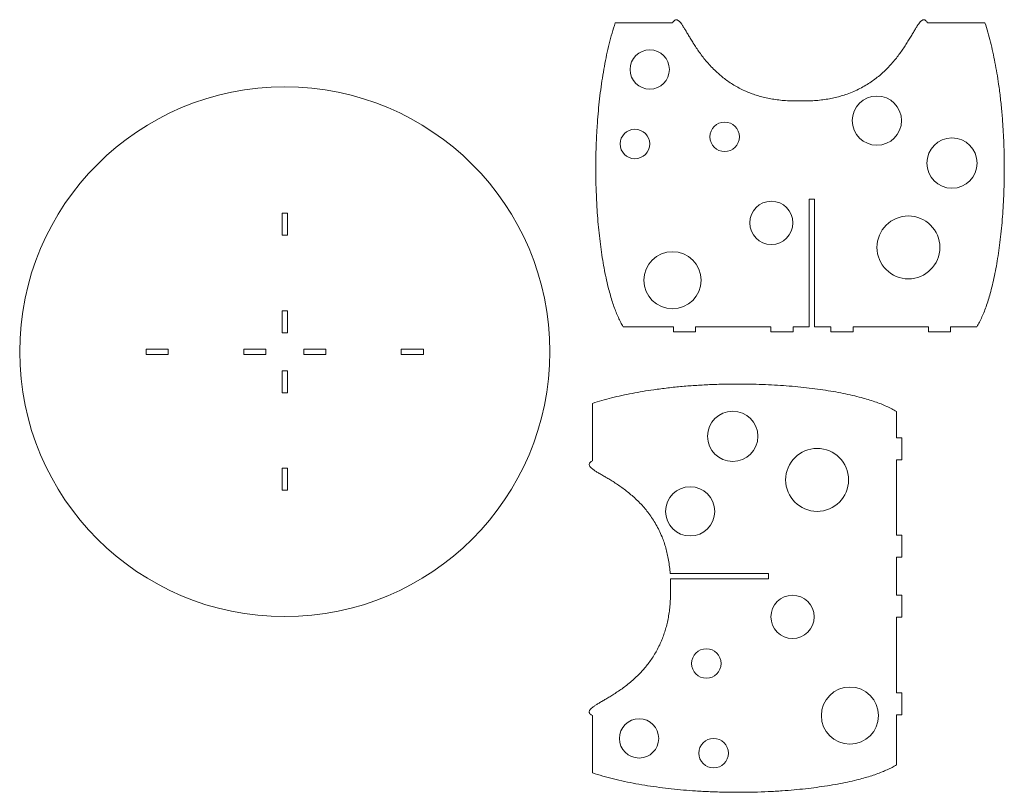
# Model space of a CAD drawing. Header units: millimetres. Extents: x -3151 to 984, y -2254 to 674.
# Tile 1 of 3: x -3151 to -923, y -1493 to 256. Entities that reach past the tile are written whole.
import ezdxf

# ---------------------------------------------------------------- set-up
doc = ezdxf.new("R2010")
doc.units = ezdxf.units.MM

msp = doc.modelspace()

# ---------------------------------------------------------------- linework, layer by layer
at = {"color": 7, "linetype": 'Continuous', "lineweight": 15}
for p, q in [((-1673.6, 249.1), (-1803.4, 249.1)), ((-966.4, 249.1), (-1096.3, 249.1)), ((-1363.9, -149.7), (-1351.9, -149.7)), ((-1363.9, -438.9), (-1363.9, -149.7)), ((-1351.9, -149.7), (-1351.9, -438.9)), ((-2545.2, -181.8), (-2557.2, -181.8)), ((-2557.2, -181.8), (-2557.2, -231.8)), ((-2545.2, -231.8), (-2545.2, -181.8)), ((-2557.2, -231.8), (-2545.2, -231.8)), ((-2545.2, -402.6), (-2557.2, -402.6)), ((-2557.2, -402.6), (-2557.2, -452.6)), ((-2545.2, -452.6), (-2545.2, -402.6)), ((-1785.3, -438.9), (-1671.6, -438.9)), ((-1671.6, -438.9), (-1671.6, -450.9)), ((-1621.6, -438.9), (-1621.6, -450.9)), ((-1621.6, -438.9), (-1450.8, -438.9)), ((-1450.8, -438.9), (-1450.8, -450.9)), ((-1400.8, -438.9), (-1363.9, -438.9)), ((-1400.8, -438.9), (-1400.8, -450.9)), ((-1351.9, -438.9), (-1314.9, -438.9)), ((-1314.9, -438.9), (-1314.9, -450.9)), ((-1264.9, -438.9), (-1094.1, -438.9)), ((-1264.9, -438.9), (-1264.9, -450.9)), ((-1094.1, -438.9), (-1094.1, -450.9)), ((-1044.1, -438.9), (-984.6, -438.9)), ((-1044.1, -438.9), (-1044.1, -450.9)), ((-2557.2, -452.6), (-2545.2, -452.6)), ((-1621.6, -450.9), (-1671.6, -450.9)), ((-1400.8, -450.9), (-1450.8, -450.9)), ((-1264.9, -450.9), (-1314.9, -450.9)), ((-1044.1, -450.9), (-1094.1, -450.9)), ((-2815, -489.5), (-2865, -489.5)), ((-2865, -489.5), (-2865, -501.5)), ((-2815, -501.5), (-2815, -489.5)), ((-2594.2, -489.5), (-2644.2, -489.5)), ((-2644.2, -489.5), (-2644.2, -501.5)), ((-2594.2, -501.5), (-2594.2, -489.5)), ((-2508.3, -489.5), (-2508.3, -501.5)), ((-2458.3, -489.5), (-2508.3, -489.5)), ((-2458.3, -501.5), (-2458.3, -489.5)), ((-2287.5, -489.5), (-2287.5, -501.5)), ((-2237.5, -489.5), (-2287.5, -489.5)), ((-2237.5, -501.5), (-2237.5, -489.5)), ((-2865, -501.5), (-2815, -501.5)), ((-2644.2, -501.5), (-2594.2, -501.5)), ((-2508.3, -501.5), (-2458.3, -501.5)), ((-2287.5, -501.5), (-2237.5, -501.5)), ((-2545.2, -538.5), (-2557.2, -538.5)), ((-2557.2, -538.5), (-2557.2, -588.5)), ((-2545.2, -588.5), (-2545.2, -538.5)), ((-2557.2, -588.5), (-2545.2, -588.5)), ((-1854.8, -612.6), (-1854.8, -742.5)), ((-1166.8, -690.3), (-1166.8, -630.8)), ((-1166.8, -690.3), (-1154.8, -690.3)), ((-1154.8, -690.3), (-1154.8, -740.3)), ((-1166.8, -740.3), (-1154.8, -740.3)), ((-1166.8, -911.1), (-1166.8, -740.3)), ((-2545.2, -759.3), (-2557.2, -759.3)), ((-2557.2, -759.3), (-2557.2, -809.3)), ((-2545.2, -809.3), (-2545.2, -759.3)), ((-2557.2, -809.3), (-2545.2, -809.3)), ((-1166.8, -911.1), (-1154.8, -911.1)), ((-1154.8, -911.1), (-1154.8, -961.1)), ((-1166.8, -961.1), (-1154.8, -961.1)), ((-1166.8, -1047), (-1166.8, -961.1)), ((-1456, -998), (-1678.8, -998)), ((-1456, -1010), (-1456, -998)), ((-1678.2, -1010), (-1456, -1010)), ((-1166.8, -1047), (-1154.8, -1047)), ((-1154.8, -1047), (-1154.8, -1097)), ((-1166.8, -1097), (-1154.8, -1097)), ((-1166.8, -1267.8), (-1166.8, -1097)), ((-1166.8, -1267.8), (-1154.8, -1267.8)), ((-1154.8, -1267.8), (-1154.8, -1317.8)), ((-1854.8, -1319.8), (-1854.8, -1449.6)), ((-1166.8, -1317.8), (-1154.8, -1317.8)), ((-1166.8, -1431.5), (-1166.8, -1317.8))]:
    msp.add_line(p, q, dxfattribs=at)
for centre, radius in [((-1725.2, 143.6), 44.5), ((-2551.2, -495.5), 600), ((-1210.9, 27.8), 55.7), ((-1555.5, -8.8), 33.4), ((-1758.7, -25), 33.4), ((-1041, -68.4), 56.9), ((-1449.9, -203.8), 49), ((-1139.7, -259.3), 71.2), ((-1673.6, -333.8), 64.7), ((-1537.3, -687.2), 56.9), ((-1346.3, -785.9), 71.2), ((-1633.5, -857.1), 55.7), ((-1401.9, -1096.1), 49), ((-1596.9, -1201.7), 33.4), ((-1271.9, -1319.8), 64.7), ((-1749.3, -1371.3), 44.5), ((-1580.6, -1404.8), 33.4)]:
    msp.add_circle(centre, radius, dxfattribs=at)
for points, knots in [([(-1803.4, 249.1), (-1805.9, 241.4), (-1810.8, 225.7), (-1817.1, 201.5), (-1822.8, 176.5), (-1827.9, 150.6), (-1832.4, 124.3), (-1836.2, 97.6), (-1839.5, 70.5), (-1842.1, 43.2), (-1844.4, 13.8), (-1846.1, -17.5), (-1847.1, -50.6), (-1847.4, -83.6), (-1846.9, -116.4), (-1845.8, -148.7), (-1844, -178.9), (-1841.8, -207), (-1839.2, -232.9), (-1836.2, -258), (-1832.6, -282.3), (-1828.7, -305.5), (-1824.3, -327.7), (-1819.7, -347.3), (-1815.2, -364.5), (-1810.9, -379.3), (-1806.3, -393.1), (-1801.4, -406.1), (-1796.4, -418), (-1791.1, -428.9), (-1787.2, -435.6), (-1785.3, -438.9)], [0, 0, 0, 0, 0.034639, 0.070366, 0.107083, 0.144688, 0.183071, 0.221414, 0.260283, 0.299561, 0.339129, 0.386444, 0.43379, 0.480959, 0.527739, 0.573916, 0.619279, 0.657351, 0.694534, 0.730697, 0.765708, 0.799438, 0.831762, 0.862558, 0.885608, 0.907589, 0.928455, 0.948159, 0.966668, 0.983952, 1, 1, 1, 1]), ([(-1384.9, 72.4), (-1390.5, 72.4), (-1401.4, 72.3), (-1417.5, 73), (-1432.8, 74.4), (-1447.5, 76.5), (-1461.3, 79.3), (-1474.5, 82.5), (-1486.9, 86.3), (-1498.8, 90.6), (-1510.7, 95.7), (-1522.7, 101.5), (-1534.6, 108.2), (-1545.8, 115.4), (-1556.2, 123), (-1566, 130.9), (-1575.9, 139.7), (-1585.8, 149.6), (-1595.6, 160.4), (-1604.5, 171.3), (-1612.5, 182.1), (-1619.8, 192.6), (-1626.3, 202.6), (-1632, 212), (-1637.2, 220.6), (-1641.8, 228.5), (-1646.1, 235.7), (-1649.9, 241.8), (-1653.3, 247), (-1656.5, 251.1), (-1659.3, 253.9), (-1661.8, 255.6), (-1664, 256.5), (-1666.2, 256.4), (-1668.2, 255.6), (-1670.1, 254), (-1671.9, 251.8), (-1673, 250.1), (-1673.6, 249.1)], [0, 0, 0, 0, 0.045539, 0.089132, 0.130924, 0.171055, 0.209663, 0.246223, 0.281554, 0.315765, 0.348954, 0.387254, 0.424365, 0.460396, 0.495435, 0.529545, 0.562768, 0.603797, 0.643416, 0.68157, 0.718164, 0.753062, 0.786099, 0.81537, 0.842639, 0.867716, 0.890409, 0.91053, 0.927062, 0.941042, 0.952474, 0.959516, 0.965548, 0.971136, 0.977087, 0.983321, 0.990866, 1, 1, 1, 1]), ([(-1096.3, 249.1), (-1096.9, 250.1), (-1098, 251.8), (-1099.8, 254), (-1101.6, 255.6), (-1103.7, 256.4), (-1105.9, 256.5), (-1108.1, 255.6), (-1110.6, 253.9), (-1113.4, 251.1), (-1116.5, 247), (-1120.1, 241.7), (-1124.1, 235.2), (-1128.6, 227.5), (-1133.6, 219), (-1139.2, 209.8), (-1145.3, 199.9), (-1151.9, 189.8), (-1159.1, 179.6), (-1166.9, 169.4), (-1175.4, 159.2), (-1184.6, 149), (-1194.4, 139.3), (-1204.7, 130.1), (-1215.5, 121.6), (-1227.1, 113.4), (-1239.5, 105.7), (-1252.8, 98.6), (-1267.1, 92.2), (-1281.2, 86.9), (-1295, 82.7), (-1308.3, 79.3), (-1322.3, 76.6), (-1336.9, 74.4), (-1352.3, 73), (-1368.4, 72.3), (-1379.3, 72.4), (-1384.9, 72.4)], [0, 0, 0, 0, 0.0091339, 0.0166787, 0.0229132, 0.0288641, 0.0344522, 0.0404847, 0.0475268, 0.0589584, 0.0729382, 0.0894706, 0.1108957, 0.1352015, 0.162163, 0.1915504, 0.2231414, 0.2567288, 0.2900589, 0.324866, 0.3610434, 0.3985145, 0.4372376, 0.4735241, 0.5108697, 0.5493327, 0.589003, 0.6300031, 0.6724871, 0.71664, 0.7526427, 0.7899215, 0.8285993, 0.8688068, 0.9106807, 0.9543632, 1, 1, 1, 1]), ([(-984.6, -438.9), (-982.6, -435.4), (-978.4, -428.3), (-972.9, -416.6), (-967.5, -403.8), (-962.5, -389.9), (-957.7, -375), (-952.9, -358.1), (-948.1, -339.1), (-943.6, -317.9), (-939.5, -295.7), (-935.7, -272.3), (-932.4, -247.8), (-929.5, -222.4), (-927.1, -196.2), (-925.2, -169.4), (-923.8, -142.1), (-922.9, -114.3), (-922.5, -84.7), (-922.7, -53.2), (-923.7, -20.1), (-925.4, 13), (-927.9, 45.8), (-931.2, 78.3), (-935, 108.1), (-939.2, 135), (-943.5, 159.1), (-948.4, 182.7), (-953.8, 205.5), (-959.7, 227.7), (-964.2, 242.1), (-966.4, 249.1)], [0, 0, 0, 0, 0.017021, 0.035427, 0.0552, 0.076307, 0.098703, 0.122334, 0.151689, 0.182571, 0.214869, 0.248466, 0.283964, 0.32056, 0.358123, 0.39652, 0.435618, 0.475282, 0.515378, 0.562525, 0.609865, 0.65719, 0.704291, 0.750965, 0.797011, 0.832623, 0.867635, 0.901961, 0.935515, 0.968219, 1, 1, 1, 1]), ([(-1166.8, -630.8), (-1170.2, -628.8), (-1177.4, -624.6), (-1189.1, -619.1), (-1201.8, -613.7), (-1215.7, -608.7), (-1230.7, -603.9), (-1247.6, -599), (-1266.6, -594.3), (-1287.7, -589.8), (-1310, -585.6), (-1333.4, -581.9), (-1357.8, -578.6), (-1383.3, -575.7), (-1409.5, -573.3), (-1436.3, -571.4), (-1463.6, -570), (-1491.4, -569.1), (-1521, -568.7), (-1552.4, -568.9), (-1585.6, -569.9), (-1618.6, -571.6), (-1651.5, -574.1), (-1684, -577.4), (-1713.7, -581.2), (-1740.7, -585.4), (-1764.8, -589.7), (-1788.3, -594.6), (-1811.2, -600), (-1833.4, -605.9), (-1847.7, -610.4), (-1854.8, -612.6)], [0, 0, 0, 0, 0.017021, 0.035427, 0.0552, 0.076307, 0.098703, 0.122334, 0.151689, 0.182571, 0.214869, 0.248466, 0.283964, 0.32056, 0.358123, 0.39652, 0.435618, 0.475282, 0.515378, 0.562525, 0.609865, 0.65719, 0.704291, 0.750965, 0.797011, 0.832623, 0.867635, 0.901961, 0.935515, 0.968219, 1, 1, 1, 1]), ([(-1854.8, -742.5), (-1855.8, -743.1), (-1857.5, -744.1), (-1859.7, -746), (-1861.2, -747.8), (-1862.1, -749.9), (-1862.1, -752.1), (-1861.3, -754.3), (-1859.6, -756.8), (-1856.7, -759.6), (-1852.7, -762.7), (-1847.4, -766.3), (-1840.9, -770.3), (-1833.2, -774.8), (-1824.7, -779.8), (-1815.4, -785.3), (-1805.6, -791.5), (-1795.5, -798.1), (-1785.3, -805.3), (-1775.1, -813.1), (-1764.9, -821.5), (-1754.7, -830.8), (-1744.9, -840.7), (-1735.6, -851.1), (-1726.9, -862.1), (-1718.6, -873.9), (-1710.8, -886.7), (-1703.6, -900.3), (-1697.6, -913.9), (-1692.7, -927.1), (-1688.6, -940), (-1685.2, -953.5), (-1682.4, -967.7), (-1680.1, -982.6), (-1679.3, -992.8), (-1678.8, -998)], [0, 0, 0, 0, 0.010037, 0.018328, 0.025179, 0.031718, 0.037859, 0.044487, 0.052226, 0.064788, 0.08015, 0.098317, 0.12186, 0.148569, 0.178196, 0.210489, 0.245204, 0.282112, 0.318737, 0.356986, 0.39674, 0.437916, 0.480468, 0.521105, 0.562952, 0.606077, 0.650586, 0.696624, 0.744373, 0.783235, 0.823408, 0.865025, 0.908227, 0.953166, 1, 1, 1, 1]), ([(-1678.2, -1010), (-1678.1, -1013.5), (-1677.9, -1020.5), (-1678, -1027.6), (-1678.1, -1031.1)], [0, 0, 0, 0, 0.493011, 1, 1, 1, 1]), ([(-1678.1, -1031.1), (-1678, -1036.7), (-1677.9, -1047.6), (-1678.7, -1063.7), (-1680.1, -1079), (-1682.2, -1093.6), (-1684.9, -1107.5), (-1688.2, -1120.7), (-1692, -1133.1), (-1696.3, -1145), (-1701.3, -1156.9), (-1707.2, -1168.9), (-1713.9, -1180.8), (-1721.1, -1192), (-1728.7, -1202.4), (-1736.5, -1212.2), (-1745.4, -1222.1), (-1755.3, -1232), (-1766.1, -1241.8), (-1776.9, -1250.6), (-1787.7, -1258.7), (-1798.3, -1266), (-1808.3, -1272.5), (-1817.6, -1278.2), (-1826.2, -1283.3), (-1834.2, -1288), (-1841.3, -1292.2), (-1847.5, -1296.1), (-1852.7, -1299.5), (-1856.7, -1302.7), (-1859.6, -1305.5), (-1861.3, -1308), (-1862.1, -1310.2), (-1862.1, -1312.4), (-1861.2, -1314.4), (-1859.7, -1316.3), (-1857.5, -1318.1), (-1855.8, -1319.2), (-1854.8, -1319.8)], [0, 0, 0, 0, 0.045539, 0.089132, 0.130924, 0.171055, 0.209663, 0.246223, 0.281554, 0.315765, 0.348954, 0.387254, 0.424365, 0.460396, 0.495435, 0.529545, 0.562768, 0.603797, 0.643416, 0.68157, 0.718164, 0.753062, 0.786099, 0.81537, 0.842639, 0.867716, 0.890409, 0.91053, 0.927062, 0.941042, 0.952474, 0.959516, 0.965548, 0.971136, 0.977087, 0.983321, 0.990866, 1, 1, 1, 1]), ([(-1854.8, -1449.6), (-1847.1, -1452), (-1831.4, -1456.9), (-1807.2, -1463.3), (-1782.1, -1469), (-1756.3, -1474.1), (-1730, -1478.6), (-1703.2, -1482.4), (-1676.2, -1485.7), (-1648.8, -1488.3), (-1619.5, -1490.6), (-1588.1, -1492.2), (-1555, -1493.3), (-1522, -1493.6), (-1489.3, -1493.1), (-1457, -1492), (-1426.8, -1490.2), (-1398.7, -1488), (-1372.8, -1485.4), (-1347.7, -1482.3), (-1323.4, -1478.8), (-1300.1, -1474.8), (-1277.9, -1470.4), (-1258.3, -1465.9), (-1241.2, -1461.4), (-1226.4, -1457.1), (-1212.5, -1452.5), (-1199.6, -1447.6), (-1187.7, -1442.5), (-1176.8, -1437.3), (-1170, -1433.4), (-1166.8, -1431.5)], [0, 0, 0, 0, 0.034639, 0.070366, 0.107083, 0.144688, 0.183071, 0.221414, 0.260283, 0.299561, 0.339129, 0.386444, 0.43379, 0.480959, 0.527739, 0.573916, 0.619279, 0.657351, 0.694534, 0.730697, 0.765708, 0.799438, 0.831762, 0.862558, 0.885608, 0.907589, 0.928455, 0.948159, 0.966668, 0.983952, 1, 1, 1, 1])]:
    msp.add_open_spline(points, degree=3, knots=knots, dxfattribs=at)

doc.saveas('drawing.dxf')
